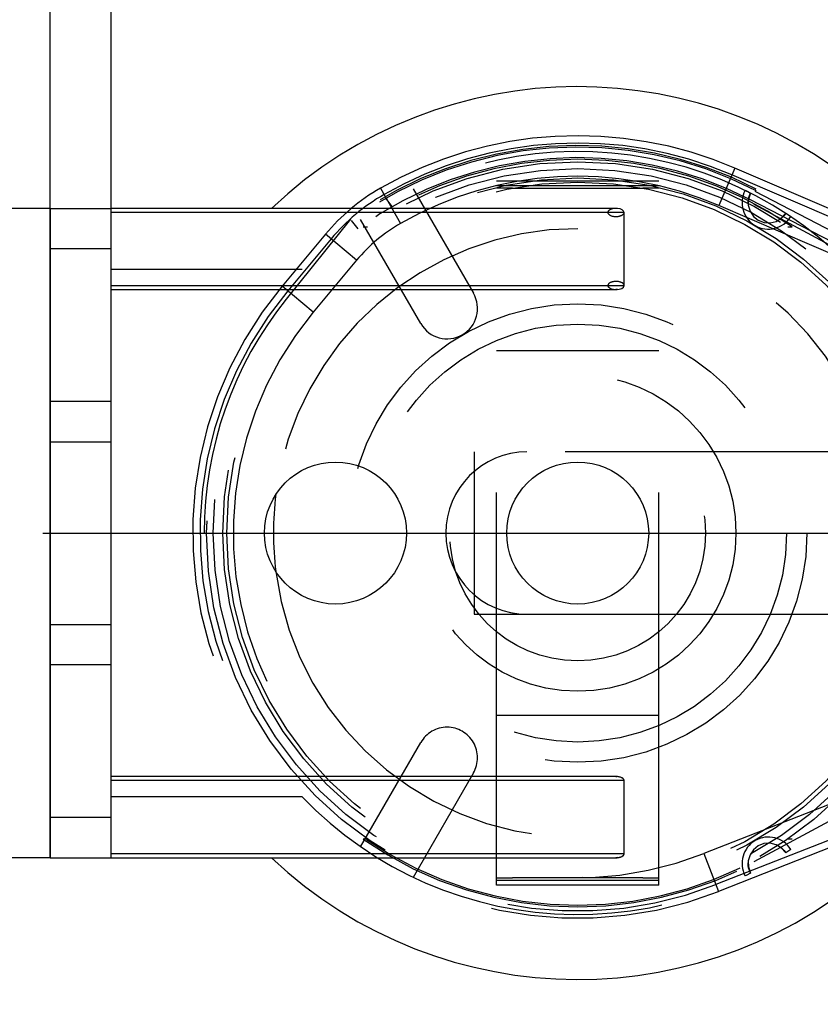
# Model space of a CAD drawing. Header units: millimetres. Extents: x 0 to 210, y 0 to 297.
# Tile 5 of 8: x 143 to 147, y 146 to 151. Entities that reach past the tile are written whole.
import ezdxf
from ezdxf.enums import TextEntityAlignment as Align

# ---------------------------------------------------------------- set-up
doc = ezdxf.new("R2010")
doc.units = ezdxf.units.MM
doc.header["$LTSCALE"] = 19.36
for name, pattern in [('CENTER', [0.6, 0.375, -0.075, 0.075, -0.075]), ('DOT', [0.2, 0.1, -0.1]), ('HIDDEN', [0.2, 0.1, -0.1])]:
    doc.linetypes.add(name, pattern=pattern)
doc.layers.get('0').update_dxf_attribs({"linetype": 'CONTINUOUS'})
for name, color, linetype in [('DEFAULT_2', 8, 'HIDDEN'), ('Z_AXIS', 7, 'CONTINUOUS'), ('Z_DIM_2D', 7, 'CONTINUOUS')]:
    doc.layers.add(name, color=color, linetype=linetype)
doc.styles.add('TEXTSTYLE_3', font='tridonic-metric-print-light.otf')
doc.styles.add('TEXTSTYLE_4', font='gdt', dxfattribs={"width": 0.7})
doc.dimstyles.new('DIMSTYLE_4', dxfattribs={"dimtxt": 2.2, "dimasz": 3.5, "dimexe": 1.5, "dimexo": 0, "dimgap": 0.55, "dimtad": 1, "dimdec": 1, "dimlfac": 5, "dimdsep": 46, "dimtxsty": 'TEXTSTYLE_3', "dimcen": 0.09, "dimclrt": 5, "dimadec": 1, "dimazin": 2, "dimtp": 0.1, "dimtm": 0.1, "dimtfac": 1, "dimtdec": 1, "dimtofl": 0, "dimtmove": 0, "dimatfit": 3, "dimfxl": 0, "dimtolj": 1, "dimarcsym": 0})
doc.dimstyles.new('DIMSTYLE_5', dxfattribs={"dimtxt": 2.2, "dimasz": 3.5, "dimexe": 1.5, "dimexo": 0, "dimgap": 0.55, "dimtad": 1, "dimdec": 1, "dimlfac": 5, "dimdsep": 46, "dimtxsty": 'TEXTSTYLE_3', "dimcen": 0.09, "dimclrt": 5, "dimadec": 1, "dimazin": 2, "dimtp": 0.2, "dimtm": 0.2, "dimtfac": 1, "dimtdec": 1, "dimtofl": 0, "dimtmove": 0, "dimatfit": 3, "dimfxl": 0, "dimtolj": 1, "dimarcsym": 0})

# ---------------------------------------------------------------- blocks, each defined once
blk = doc.blocks.new('*D7')
at = {"layer": 'Z_DIM_2D', "color": 2, "linetype": 'Continuous', "transparency": 16777216}
for p, q in [((143.1626, 146.6728), (143.1626, 155.2315)), ((143.4626, 146.6728), (143.4626, 155.2315)), ((143.1626, 153.7315), (143.3126, 153.7315)), ((143.4626, 153.7315), (143.3126, 153.7315)), ((143.3126, 153.7315), (147.0618, 153.7315))]:
    blk.add_line(p, q, dxfattribs=at)
at = {"layer": 'Z_DIM_2D', "color": 5, "linetype": 'Continuous', "transparency": 16777216, "style": 'TEXTSTYLE_3'}
blk.add_text('1.5', height=2.2, dxfattribs=at).set_placement((143.7905, 154.2815))
blk = doc.blocks.new('_NONE')
blk = doc.blocks.new('*D8')
at = {"layer": 'Z_DIM_2D', "color": 2, "linetype": 'Continuous', "transparency": 16777216}
for p, q in [((143.1626, 149.8728), (140.8456, 149.8728)), ((142.3456, 149.8728), (142.3456, 148.2728)), ((142.3456, 146.6728), (142.3456, 148.2728)), ((142.3456, 148.2728), (142.3456, 142.4557)), ((143.1626, 146.6728), (140.8456, 146.6728))]:
    blk.add_line(p, q, dxfattribs=at)
at = {"layer": 'Z_DIM_2D', "color": 5, "linetype": 'Continuous', "transparency": 16777216, "style": 'TEXTSTYLE_3'}
blk.add_text('16', height=2.2, rotation=90, dxfattribs=at).set_placement((141.7956, 145.3635), align=Align.RIGHT)
blk = doc.blocks.new('*D9')
at = {"layer": 'Z_DIM_2D', "color": 2, "linetype": 'Continuous', "transparency": 16777216}
for p, q in [((143.1626, 149.6728), (143.1626, 163.3234)), ((148.2726, 149.2011), (148.2726, 163.3234)), ((145.7176, 161.8234), (124.7146, 161.8234)), ((143.1626, 161.8234), (145.7176, 161.8234)), ((148.2726, 161.8234), (145.7176, 161.8234))]:
    blk.add_line(p, q, dxfattribs=at)
at = {"layer": 'Z_DIM_2D', "color": 5, "linetype": 'Continuous', "transparency": 16777216}
for s, style, p in [('`', 'TEXTSTYLE_4', (138.0039, 162.3734)), (' (24', 'TEXTSTYLE_3', (135.4373, 162.3734)), ('1.5)', 'TEXTSTYLE_3', (142.4422, 162.3734)), ('25.6', 'TEXTSTYLE_3', (130.0999, 162.3734))]:
    blk.add_text(s, height=2.2, dxfattribs=dict(at, style=style)).set_placement(p, align=Align.RIGHT)

msp = doc.modelspace()

# ---------------------------------------------------------------- linework, layer by layer
at = {"color": 6, "linetype": 'Continuous'}
for p, q in [((143.1626, 149.8728), (143.1626, 146.6728)), ((143.1626, 149.8728), (143.4626, 149.8728)), ((143.4626, 146.6728), (143.4626, 149.8728)), ((145.9565, 149.8728), (145.9514, 149.8728)), ((145.9584, 149.8725), (145.9514, 149.8728)), ((145.9914, 149.4928), (145.9914, 149.8528)), ((143.4626, 149.4728), (145.9514, 149.4728)), ((145.9514, 147.0728), (145.9565, 147.0728)), ((145.9584, 147.0725), (145.9514, 147.0728)), ((145.9914, 146.6928), (145.9914, 147.0528)), ((143.1626, 146.6728), (145.9514, 146.6728))]:
    msp.add_line(p, q, dxfattribs=at)
at = {"color": 9, "linetype": 'Continuous'}
for p, q in [((145.9514, 149.8728), (143.4626, 149.8728)), ((145.9914, 149.8528), (143.4626, 149.8528)), ((143.4626, 149.6728), (143.1626, 149.6728)), ((143.4626, 149.4928), (145.9914, 149.4928)), ((143.1626, 148.9228), (143.4626, 148.9228)), ((143.1626, 147.8228), (143.4626, 147.8228)), ((143.4626, 147.6228), (143.1626, 147.6228)), ((145.9514, 147.0728), (143.4626, 147.0728)), ((145.9914, 147.0528), (143.4626, 147.0528)), ((143.1626, 146.8728), (143.4626, 146.8728)), ((143.4626, 146.6928), (145.9914, 146.6928))]:
    msp.add_line(p, q, dxfattribs=at)
at = {"color": 6, "linetype": 'Continuous'}
for centre in [(144.5686, 148.2728), (145.7626, 148.2728)]:
    msp.add_circle(centre, 0.35, dxfattribs=at)
for radius, start, end in [(2.2, 47.0141, 133.3418), (1.5, 172.6769, 187.2903), (2.2, 226.6582, 312.9859)]:
    msp.add_arc((145.7626, 148.2728), radius, start, end, dxfattribs=at)
for centre, major_axis, start_param, end_param in [((145.9514, 149.8528), (0.04, 0), 0, 1.393856), ((145.9514, 149.4928), (0.04, 0), -1.570796, 0), ((145.9514, 147.0528), (-0.04, 0), 3.141593, 4.535448), ((145.9514, 146.6928), (-0.04, 0), 1.570796, 3.141593)]:
    msp.add_ellipse(centre, major_axis=major_axis, ratio=0.5, start_param=start_param, end_param=end_param, dxfattribs=at)
at = {"layer": 'DEFAULT_2', "color": 8, "linetype": 'DOT'}
for p, q in [((146.5366, 150.0713), (146.4576, 149.8876)), ((144.7906, 149.9725), (144.8899, 149.7989)), ((145.4418, 149.9728), (145.3626, 149.9728)), ((146.1626, 149.9728), (146.0834, 149.9728)), ((144.8487, 149.8813), (144.8165, 149.9229)), ((147.2626, 149.5411), (146.4576, 149.8876)), ((147.5292, 149.4097), (146.6331, 149.8915)), ((144.6424, 149.8198), (144.3262, 149.4259)), ((144.6729, 149.617), (144.5193, 149.7452)), ((144.6729, 149.617), (144.459, 149.3608)), ((144.459, 149.3608), (144.3055, 149.489)), ((146.6331, 146.654), (147.5292, 147.1359)), ((147.2626, 147.0382), (146.3842, 146.6927)), ((146.3842, 146.6927), (146.4575, 146.5065)), ((145.3626, 146.5728), (145.4418, 146.5728)), ((146.0834, 146.5728), (146.1626, 146.5728))]:
    msp.add_line(p, q, dxfattribs=at)
at = {"layer": 'DEFAULT_2', "color": 8, "linetype": 'HIDDEN'}
for p, q in [((147.2626, 149.7588), (146.5366, 150.0713)), ((145.3626, 146.5368), (145.3626, 150.0088)), ((145.3626, 150.0088), (146.1626, 150.0088)), ((146.1626, 146.5368), (146.1626, 150.0088)), ((148.1174, 149.3518), (146.5224, 150.0382)), ((144.952, 149.969), (145.2488, 149.4548)), ((145.3626, 149.9848), (146.1626, 149.9848)), ((145.4418, 149.9728), (146.0834, 149.9728)), ((146.5878, 149.962), (146.6013, 149.9553)), ((146.6013, 149.9553), (146.6147, 149.9486)), ((146.6147, 149.9486), (146.6045, 149.9176)), ((146.6091, 149.9358), (146.6147, 149.9486)), ((146.6365, 149.9576), (147.8498, 149.3283)), ((146.6402, 149.9647), (146.637, 149.9585)), ((146.6027, 149.8985), (146.6031, 149.9102)), ((146.6045, 149.9176), (146.6034, 149.8881)), ((147.8526, 149.2728), (146.6144, 149.915)), ((146.7662, 149.8243), (146.7878, 149.8486)), ((146.7878, 149.8486), (146.7796, 149.8374)), ((146.7878, 149.8486), (146.8129, 149.832)), ((144.6798, 149.7728), (144.648, 149.8139)), ((144.989, 149.3048), (144.6925, 149.8185)), ((146.7114, 149.8016), (146.7411, 149.8086)), ((146.7411, 149.8086), (146.7662, 149.8243)), ((146.7609, 149.8197), (146.7505, 149.8132)), ((144.7053, 149.7811), (144.7264, 149.7811)), ((146.7988, 149.7811), (146.8199, 149.7811)), ((144.5193, 149.7452), (144.3055, 149.489)), ((144.547, 149.7221), (144.3331, 149.4659)), ((143.4626, 149.5728), (144.4045, 149.5728)), ((145.9584, 149.4731), (145.9514, 149.4728)), ((145.9514, 149.4728), (145.9565, 149.4728)), ((145.3626, 149.1728), (146.1626, 149.1728)), ((143.1626, 148.7228), (143.4626, 148.7228)), ((145.2526, 148.6728), (145.2526, 147.8728)), ((147.6365, 148.6728), (145.2526, 148.6728)), ((145.2526, 147.8728), (147.6365, 147.8728)), ((146.1626, 147.3728), (145.3626, 147.3728)), ((144.6925, 146.7271), (144.989, 147.2407)), ((148.1126, 147.1964), (146.4443, 146.54)), ((145.2488, 147.0907), (144.9516, 146.5759)), ((144.4045, 146.9728), (143.4626, 146.9728)), ((147.2626, 146.8233), (146.4575, 146.5065)), ((144.7264, 146.7644), (144.7053, 146.7644)), ((146.8199, 146.7644), (146.7988, 146.7644)), ((146.7662, 146.7213), (146.7411, 146.7369)), ((146.7505, 146.7323), (146.7589, 146.7271)), ((146.7878, 146.6969), (146.7662, 146.7213)), ((146.7796, 146.7082), (146.7878, 146.6969)), ((146.8129, 146.7135), (146.7878, 146.6969)), ((145.9584, 146.6731), (145.9514, 146.6728)), ((145.9514, 146.6728), (145.9565, 146.6728)), ((146.6031, 146.6348), (146.6027, 146.647)), ((146.6034, 146.6574), (146.6045, 146.6279)), ((146.6147, 146.597), (146.5923, 146.5858)), ((146.6045, 146.6279), (146.6147, 146.597)), ((146.1626, 146.5608), (145.3626, 146.5608)), ((146.0834, 146.5728), (145.4418, 146.5728)), ((146.5923, 146.5858), (146.5878, 146.5836)), ((146.1626, 146.5368), (145.3626, 146.5368))]:
    msp.add_line(p, q, dxfattribs=at)
for points in [[(146.6031, 149.9108), (146.6052, 149.9232), (146.6091, 149.9358)], [(146.6034, 149.8881), (146.6122, 149.8588), (146.6289, 149.8333)], [(146.6289, 149.8333), (146.6528, 149.8145), (146.681, 149.8033), (146.7114, 149.8016)], [(146.7796, 149.8374), (146.7706, 149.8277), (146.7609, 149.8197)], [(146.7411, 146.7369), (146.7113, 146.744), (146.6809, 146.7423), (146.6527, 146.731), (146.6289, 146.7122)], [(146.6289, 146.7122), (146.6122, 146.6867), (146.6034, 146.6574)], [(146.7609, 146.7259), (146.7706, 146.7179), (146.7796, 146.7082)], [(146.6147, 146.597), (146.6091, 146.6098), (146.6052, 146.6224), (146.6031, 146.6348)]]:
    msp.add_lwpolyline(points, dxfattribs=at)
for radius in [1.83, 1.75, 1.73, 1.13, 1.03, 0.78, 0.63]:
    msp.add_circle((145.7626, 148.2728), radius, dxfattribs=at)
at = {"layer": 'DEFAULT_2', "color": 8, "linetype": 'DOT'}
msp.add_circle((145.7626, 148.2728), 1.7967, dxfattribs=at)
at = {"layer": 'DEFAULT_2', "color": 8, "linetype": 'HIDDEN'}
for centre, radius, start, end in [((145.7626, 148.2728), 1.958, 66.7142, 119.7632), ((145.7626, 148.2728), 1.922, 66.7142, 119.7632), ((145.7626, 148.2728), 1.88, 45.0029, 136.2519), ((145.7626, 148.2728), 1.91, 62.5849, 125.9084), ((145.7626, 148.2728), 1.902, 62.5849, 125.876), ((145.7626, 148.2728), 1.85, 62.5849, 125.8248), ((145.7626, 148.2728), 1.842, 54.9712, 125.0288), ((145.287, 149.1044), 1, 119.7632, 140.1488), ((146.7026, 149.9009), 0.13, 151.9814, 328.0186), ((145.287, 149.1044), 0.964, 119.7632, 140.1488), ((145.7626, 148.2728), 1.5, 187.2903, 90), ((145.7626, 148.2728), 1.5, 90, 172.6769), ((145.7626, 148.2728), 1.898, 140.1488, 291.4753), ((145.7626, 148.2728), 1.862, 140.1488, 291.4753), ((145.7626, 148.2728), 1.842, 141.2429, 180.0001), ((145.1189, 149.3798), 0.15, 210, 30), ((145.5126, 148.2728), 0.4, 90, 270), ((145.1189, 147.1657), 0.15, 330, 150), ((145.7626, 148.2728), 1.88, 223.7481, 314.9971), ((145.7626, 148.2728), 1.842, 234.9712, 305.0288), ((145.7626, 148.2728), 1.834, 235.4199, 304.5801), ((146.7026, 146.6446), 0.13, 31.9814, 208.0186)]:
    msp.add_arc(centre, radius, start, end, dxfattribs=at)
at = {"layer": 'DEFAULT_2', "color": 8, "linetype": 'DOT'}
for centre, radius, start, end in [((145.7626, 148.2728), 1.758, 66.7142, 119.7632), ((145.287, 149.1044), 0.8, 119.7632, 140.1488), ((145.7626, 148.2728), 1.698, 140.1488, 291.4753)]:
    msp.add_arc(centre, radius, start, end, dxfattribs=at)
at = {"layer": 'DEFAULT_2', "color": 8, "linetype": 'HIDDEN'}
for centre, start_param, end_param in [((145.9514, 149.8528), 1.393856, 6.283185), ((145.9514, 149.4928), 0, 4.712389), ((145.9514, 147.0528), 0, 1.570796), ((145.9514, 146.6928), -1.393856, 0)]:
    msp.add_ellipse(centre, major_axis=(0.04, 0), ratio=0.5, start_param=start_param, end_param=end_param, dxfattribs=at)
at = {"layer": 'Z_AXIS', "color": 7, "linetype": 'CENTER'}
msp.add_line((143.1267, 148.2728), (149.4702, 148.2728), dxfattribs=at)

# ---------------------------------------------------------------- dimensions: what is measured, and where the dimension line sits
at = {"layer": 'Z_DIM_2D', "color": 2, "linetype": 'Continuous'}
dim = msp.add_linear_dim(base=(148.272603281, 161.8234197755), p1=(143.162603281, 149.672775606), p2=(148.272603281, 149.2011147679), text='<> (24%%p1.5)', dimstyle='DIMSTYLE_5', override={"dimblk1": 'NONE', "dimblk2": 'NONE', "dimsah": 1}, dxfattribs=at)
dim.commit()
dim.dimension.update_dxf_attribs({"geometry": '*D9', "text_midpoint": (133.5784122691, 161.8234197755), "dimtype": 160})
for base, p1, p2, angle, dimstyle, picture, middle in [((143.1626, 153.7315), (143.4626, 146.6728), (143.1626, 146.6728), 180, 'DIMSTYLE_4', '*D7', (145.4148, 153.7315)), ((142.3456, 146.6728), (140.8456, 149.8728), (140.8456, 146.6728), 270, 'DIMSTYLE_5', '*D8', (142.3456, 143.8988))]:
    dim = msp.add_linear_dim(base=base, p1=p1, p2=p2, angle=angle, dimstyle=dimstyle, override={"dimblk1": 'NONE', "dimblk2": 'NONE', "dimsah": 1}, dxfattribs=at)
    dim.commit()
    dim.dimension.update_dxf_attribs({"geometry": picture, "text_midpoint": middle, "dimtype": 160})

doc.saveas('drawing.dxf')
